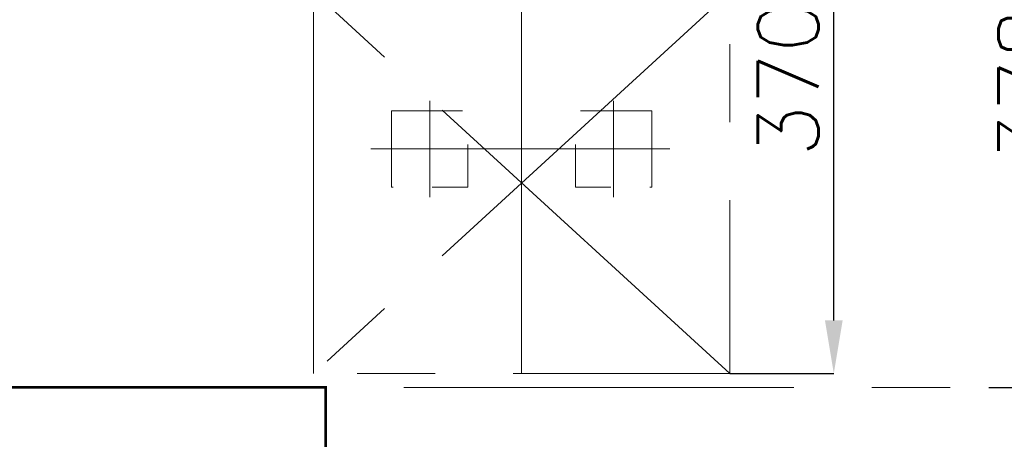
# Model space of a CAD drawing. Header units: inches. Extents: x 0 to 1545919, y 0 to 23143738.
# Tile 143 of 197: x 189526 to 195203, y 144937 to 147359. Entities that reach past the tile are written whole.
import ezdxf

# ---------------------------------------------------------------- set-up
doc = ezdxf.new("R2010")
doc.units = ezdxf.units.IN
doc.header["$LTSCALE"] = 1800
doc.header["$MEASUREMENT"] = 0
for name, pattern in [('CENTER', [2, 1.25, -0.25, 0.25, -0.25]), ('GTCHAIN', [24, 16, -3.2, 1.6, -3.2]), ('HIDDEN', [0.375, 0.25, -0.125])]:
    doc.linetypes.add(name, pattern=pattern)
doc.layers.get('0').update_dxf_attribs({"color": 253, "lineweight": 5})
doc.layers.get('Defpoints').update_dxf_attribs({"lineweight": 18})
for name, color, linetype, lineweight in [('AUX COL', 1, 'Continuous', 18), ('CEN', 8, 'CENTER', 18), ('DIM', 4, 'Continuous', 18), ('EQUIP', 8, 'HIDDEN', 9), ('GRID', 251, 'CENTER', 18), ('STEEL', 231, 'Continuous', 18)]:
    doc.layers.add(name, color=color, linetype=linetype, lineweight=lineweight)
doc.styles.add('ROMANS', font='romans.shx')
doc.dimstyles.new('USER175', dxfattribs={"dimscale": 175, "dimtxt": 2, "dimasz": 1.75, "dimexe": 0, "dimexo": 0, "dimgap": 0.5, "dimtad": 1, "dimdec": 0, "dimzin": 0, "dimdsep": 46, "dimtxsty": 'ROMANS', "dimcen": 0, "dimclrd": 4, "dimclre": 4, "dimclrt": 4, "dimadec": 0, "dimazin": 0, "dimtfac": 0.09, "dimtdec": 0, "dimtix": 1, "dimtofl": 0, "dimtmove": 0, "dimatfit": 3, "dimfxl": 1, "dimtolj": 1, "dimtzin": 0, "dimarcsym": 0})

# ---------------------------------------------------------------- blocks, each defined once
blk = doc.blocks.new('AUX COLUMNS')
at = {"layer": 'GRID'}
blk.add_line((-171537.8, 52015), (-242037.8, 52015), dxfattribs=at)
blk = doc.blocks.new('*D788')
at = {"layer": 'Defpoints', "color": 0, "transparency": 16777216}
for p in [(195114.7, 149017), (195114.7, 145237), (195606.4, 145237)]:
    blk.add_point(p, dxfattribs=at)
at = {"layer": 'DIM', "color": 4, "lineweight": -2, "transparency": 16777216}
for p, q in [((195114.7, 149017), (195606.4, 149017)), ((195606.4, 148710.8), (195606.4, 145543.3)), ((195114.7, 145237), (195606.4, 145237))]:
    blk.add_line(p, q, dxfattribs=at)
at = {"layer": 'DIM', "color": 4, "transparency": 16777216}
for points in [[(195555.4, 148710.8), (195657.5, 148710.8), (195606.4, 149017)], [(195555.4, 145543.3), (195657.5, 145543.3), (195606.4, 145237)]]:
    blk.add_solid(points, dxfattribs=at)
at = {"layer": 'DIM', "color": 4, "transparency": 16777216, "insert": (195343.9, 147127), "char_height": 350, "attachment_point": 5, "rotation": 90, "style": 'ROMANS'}
blk.add_mtext('\\A1;3780', dxfattribs=at)
blk = doc.blocks.new('MDBFP')
at = {"flags": 128}
for points in [[(72027.2, 63723.6), (72027.2, 63283.6), (72467.2, 63283.6), (72467.2, 63723.6)], [(72027.2, 63723.6), (72027.2, 63283.6), (72467.2, 63283.6), (72467.2, 63723.6)], [(73527.2, 63723.6), (73527.2, 63283.6), (73087.2, 63283.6), (73087.2, 63723.6)], [(73527.2, 63723.6), (73527.2, 63283.6), (73087.2, 63283.6), (73087.2, 63723.6)]]:
    blk.add_lwpolyline(points, close=True, dxfattribs=at)
at = {"layer": 'CEN'}
blk.add_line((72777.2, 62207.6), (72777.2, 70978.2), dxfattribs=at)
blk.add_line((72777.2, 62207.6), (72777.2, 70978.2), dxfattribs=at)
at = {"layer": 'CEN', "flags": 128}
for points in [[(71577.2, 62207.6), (71577.2, 62207.6), (71577.2, 64408.6)], [(71577.2, 64407.6), (73977.2, 64408.6), (73977.2, 62207.6), (71577.2, 62207.6)], [(71577.2, 64407.6), (73977.2, 64408.6), (73977.2, 62207.6), (71577.2, 62207.6)], [(71577.2, 62207.6), (71577.2, 62207.6), (71577.2, 64408.6)], [(73977.2, 62207.6), (71577.2, 64407.6)], [(73977.2, 64407.6), (71577.2, 62207.6)], [(73977.2, 64407.6), (71577.2, 62207.6)], [(73977.2, 62207.6), (71577.2, 64407.6)]]:
    blk.add_lwpolyline(points, dxfattribs=at)
at = {"layer": 'CEN', "linetype": 'GTCHAIN', "flags": 128}
for points in [[(72247.2, 63781.3), (72247.2, 63225.2)], [(72247.2, 63781.3), (72247.2, 63225.2)], [(73307.2, 63781.3), (73307.2, 63225.2)], [(73307.2, 63781.3), (73307.2, 63225.2)], [(73631, 63503.6), (71907.9, 63503.6)], [(73631, 63503.6), (71907.9, 63503.6)]]:
    blk.add_lwpolyline(points, dxfattribs=at)
blk = doc.blocks.new('*D929')
at = {"layer": 'Defpoints', "color": 0, "transparency": 16777216}
for p in [(193620, 149017), (194220, 149017), (193620, 145317)]:
    blk.add_point(p, dxfattribs=at)
at = {"layer": 'DIM', "color": 4, "lineweight": -2, "transparency": 16777216}
for p, q in [((193620, 149017), (194220, 149017)), ((194220, 145623.3), (194220, 148710.8)), ((193620, 145317), (194220, 145317))]:
    blk.add_line(p, q, dxfattribs=at)
at = {"layer": 'DIM', "color": 4, "transparency": 16777216}
for points in [[(194169, 148710.8), (194271, 148710.8), (194220, 149017)], [(194169, 145623.3), (194271, 145623.3), (194220, 145317)]]:
    blk.add_solid(points, dxfattribs=at)
at = {"layer": 'DIM', "color": 4, "transparency": 16777216, "insert": (193957.5, 147167), "char_height": 350, "attachment_point": 5, "rotation": 90, "style": 'ROMANS'}
blk.add_mtext('\\A1;3700', dxfattribs=at)

msp = doc.modelspace()

# ---------------------------------------------------------------- linework, layer by layer
at = {"layer": 'STEEL', "const_width": 15}
msp.add_lwpolyline([(187565.003, 145237.047), (191290.003, 145237.047), (191290.003, 141522.384)], dxfattribs=at)

# ---------------------------------------------------------------- block references
at = {"layer": 'AUX COL'}
msp.add_blockref('AUX COLUMNS', (394327.812, 93222.023), dxfattribs=at)
at = {"layer": 'EQUIP'}
msp.add_blockref('MDBFP', (119642.787, 83109.421), dxfattribs=at)

# ---------------------------------------------------------------- dimensions: what is measured, and where the dimension line sits
at = {"layer": 'DIM'}
for base, p1, p2, picture, middle in [((194220.003, 149017.047), (193620.003, 145317.047), (193620.003, 149017.047), '*D929', (193957.503, 147167.047)), ((195606.444, 145237.047), (195114.713, 149017.047), (195114.713, 145237.047), '*D788', (195343.944, 147127.047))]:
    dim = msp.add_linear_dim(base=base, p1=p1, p2=p2, angle=90, dimstyle='USER175', override={"dimtmove": 0}, dxfattribs=at)
    dim.commit()
    dim.dimension.update_dxf_attribs({"geometry": picture, "text_midpoint": middle})

doc.saveas('drawing.dxf')
